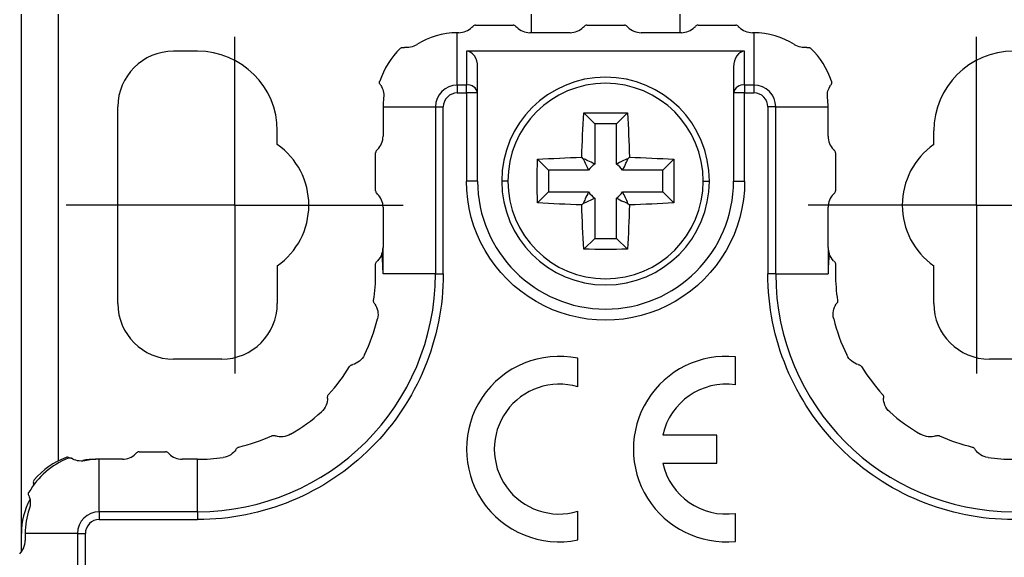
# Model space of a CAD drawing. Header units: millimetres. Extents: x 0 to 432, y 0 to 279.
# Tile 4 of 14: x 171 to 197, y 154 to 168. Entities that reach past the tile are written whole.
import ezdxf

# ---------------------------------------------------------------- set-up
doc = ezdxf.new("R2010")
doc.units = ezdxf.units.MM
doc.linetypes.add('CENTERX2', pattern=[20.32, 12.7, -2.54, 2.54, -2.54])
doc.layers.add('CENTER', color=40, linetype='CENTERX2')
doc.layers.add('DIMENSIONS', color=140, linetype='Continuous')
doc.styles.add('SLDTEXTSTYLE0', font='TXT', dxfattribs={"width": 0.75})
doc.dimstyles.new('SLDDIMSTYLE0', dxfattribs={"dimtxt": 3.5, "dimasz": 3.5, "dimexe": 0, "dimexo": 0.0625, "dimgap": 0.875, "dimtad": 0, "dimtih": 1, "dimtoh": 1, "dimdec": 1, "dimrnd": 1e-09, "dimzin": 4, "dimdsep": 46, "dimtxsty": 'SLDTEXTSTYLE0', "dimsah": 1, "dimcen": 0.09, "dimadec": 0, "dimazin": 1, "dimtfac": 1, "dimtdec": 1, "dimtofl": 0, "dimtmove": 0, "dimatfit": 3, "dimfxl": 0, "dimfrac": 2, "dimtolj": 1, "dimtzin": 12, "dimarcsym": 0})
doc.dimstyles.new('SLDDIMSTYLE1', dxfattribs={"dimtxt": 3.5, "dimasz": 3.5, "dimexe": 0, "dimexo": 0.0625, "dimgap": 0.875, "dimtad": 0, "dimtih": 1, "dimtoh": 1, "dimdec": 1, "dimrnd": 1e-09, "dimzin": 12, "dimdsep": 46, "dimtxsty": 'SLDTEXTSTYLE0', "dimsah": 1, "dimcen": 0.09, "dimadec": 0, "dimazin": 3, "dimtfac": 1, "dimtdec": 1, "dimtmove": 0, "dimatfit": 0, "dimfxl": 0, "dimfrac": 2, "dimtolj": 1, "dimtzin": 12, "dimarcsym": 0})

# ---------------------------------------------------------------- blocks, each defined once
blk = doc.blocks.new('_D')
at = {"layer": 'DIMENSIONS'}
for p, q in [((170.555, 169.196), (155.299, 169.196)), ((158.474, 169.196), (158.474, 142.49)), ((153.948, 136.169), (152.882, 136.169)), ((152.882, 136.169), (152.882, 130.613)), ((163, 136.169), (164.066, 136.169)), ((164.066, 136.169), (164.066, 130.613)), ((152.882, 130.613), (153.948, 130.613)), ((164.066, 130.613), (163, 130.613)), ((158.474, 103.196), (158.474, 129.902)), ((173.805, 103.196), (155.299, 103.196))]:
    blk.add_line(p, q, dxfattribs=at)
for points in [[(158.474, 169.196), (157.474, 165.696), (159.474, 165.696)], [(158.474, 103.196), (159.474, 106.696), (157.474, 106.696)]]:
    blk.add_solid(points, dxfattribs=at)
at = {"layer": 'DIMENSIONS', "char_height": 3.5, "attachment_point": 1, "style": 'SLDTEXTSTYLE0'}
for s, insert in [('66.0', (153.948, 141.392)), ('2.60', (153.948, 135.124))]:
    blk.add_mtext(s, dxfattribs=dict(at, insert=insert))
blk = doc.blocks.new('_D_1')
at = {"layer": 'DIMENSIONS'}
for p, q in [((158.474, 186.046), (158.474, 192.396)), ((178.115, 186.046), (155.299, 186.046)), ((153.948, 177.594), (152.882, 177.594)), ((152.882, 177.594), (152.882, 172.038)), ((163, 177.594), (164.066, 177.594)), ((164.066, 177.594), (164.066, 172.038)), ((152.882, 172.038), (153.948, 172.038)), ((164.066, 172.038), (163, 172.038)), ((170.555, 169.196), (155.299, 169.196)), ((158.474, 169.196), (158.474, 162.846))]:
    blk.add_line(p, q, dxfattribs=at)
for points in [[(158.474, 186.046), (159.474, 189.546), (157.474, 189.546)], [(158.474, 169.196), (157.474, 165.696), (159.474, 165.696)]]:
    blk.add_solid(points, dxfattribs=at)
at = {"layer": 'DIMENSIONS', "char_height": 3.5, "attachment_point": 1, "style": 'SLDTEXTSTYLE0'}
for s, insert in [('16.9', (153.948, 182.817)), ('0.66', (153.948, 176.549))]:
    blk.add_mtext(s, dxfattribs=dict(at, insert=insert))
blk = doc.blocks.new('SW_CENTERMARKSYMBOL_1')
at = {"layer": 'CENTER', "color": 0}
for p, q in [((0, 2.54), (0, 4.54)), ((0, 0), (0, 2.54)), ((-2.54, 0), (-4.54, 0)), ((0, 0), (-2.54, 0)), ((0, 0), (0, -2.54)), ((0, 0), (2.54, 0)), ((2.54, 0), (4.54, 0)), ((0, -2.54), (0, -4.54))]:
    blk.add_line(p, q, dxfattribs=at)
blk = doc.blocks.new('SW_CENTERMARKSYMBOL_2')
at = {"layer": 'CENTER', "color": 0}
for p, q in [((0, 2.54), (0, 4.54)), ((0, 0), (0, 2.54)), ((-2.54, 0), (-4.54, 0)), ((0, 0), (-2.54, 0)), ((0, 0), (0, -2.54)), ((0, 0), (2.54, 0)), ((2.54, 0), (4.54, 0)), ((0, -2.54), (0, -4.54))]:
    blk.add_line(p, q, dxfattribs=at)

msp = doc.modelspace()

# ---------------------------------------------------------------- linework, layer by layer
at = {"color": 7, "linetype": 'Continuous', "lineweight": 25}
for p, q in [((170.825, 154.196), (170.825, 168.196)), ((171.825, 156.155), (171.825, 168.196)), ((184.575, 167.696), (184.575, 168.196)), ((188.575, 168.196), (188.575, 167.696)), ((182.972, 167.842), (182.996, 167.866)), ((183.067, 167.896), (184.084, 167.896)), ((184.154, 167.866), (184.179, 167.842)), ((185.972, 167.842), (185.996, 167.866)), ((186.067, 167.896), (187.084, 167.896)), ((187.154, 167.866), (187.179, 167.842)), ((188.972, 167.842), (188.996, 167.866)), ((189.067, 167.896), (190.084, 167.896)), ((190.154, 167.866), (190.179, 167.842)), ((182.575, 166.283), (182.575, 167.696)), ((182.618, 167.696), (182.575, 167.696)), ((185.618, 167.696), (184.532, 167.696)), ((188.618, 167.696), (187.532, 167.696)), ((190.575, 167.696), (190.532, 167.696)), ((190.575, 167.696), (190.575, 166.283)), ((175.575, 167.196), (174.925, 167.196)), ((182.825, 167.196), (182.825, 166.283)), ((190.325, 167.196), (182.825, 167.196)), ((190.325, 166.283), (190.325, 167.196)), ((183.125, 166.071), (183.125, 166.771)), ((190.025, 166.771), (190.025, 166.071)), ((182.575, 166.283), (182.575, 166.071)), ((182.825, 166.283), (182.575, 166.283)), ((182.825, 166.071), (182.825, 166.283)), ((190.325, 166.283), (190.325, 166.071)), ((190.575, 166.283), (190.325, 166.283)), ((190.575, 166.283), (190.575, 166.071)), ((182.575, 166.071), (182.825, 166.071)), ((182.825, 166.071), (182.825, 163.696)), ((183.125, 166.071), (182.825, 166.071)), ((183.125, 163.696), (183.125, 166.071)), ((190.325, 166.071), (190.025, 166.071)), ((190.025, 166.071), (190.025, 163.696)), ((190.325, 163.696), (190.325, 166.071)), ((190.325, 166.071), (190.575, 166.071)), ((173.425, 160.396), (173.425, 165.696)), ((180.575, 165.696), (181.987, 165.696)), ((180.575, 165.696), (180.575, 164.903)), ((181.987, 165.696), (182.199, 165.696)), ((181.987, 165.696), (181.987, 161.196)), ((182.199, 161.196), (182.199, 165.696)), ((190.951, 165.696), (190.951, 161.196)), ((191.163, 165.696), (190.951, 165.696)), ((191.163, 161.196), (191.163, 165.696)), ((191.163, 165.696), (192.575, 165.696)), ((192.575, 164.903), (192.575, 165.696)), ((186.282, 165.239), (185.989, 165.532)), ((186.869, 165.239), (187.162, 165.532)), ((186.282, 165.239), (186.282, 164.153)), ((186.869, 165.239), (186.282, 165.239)), ((186.869, 164.153), (186.869, 165.239)), ((177.725, 164.682), (177.725, 165.046)), ((195.425, 164.682), (195.425, 165.046)), ((180.375, 163.437), (180.375, 164.454)), ((180.404, 164.525), (180.429, 164.549)), ((185.972, 164.299), (185.935, 164.336)), ((187.179, 164.299), (187.216, 164.336)), ((192.722, 164.549), (192.746, 164.525)), ((192.775, 164.454), (192.775, 163.437)), ((185.032, 163.989), (184.739, 164.282)), ((188.412, 164.282), (188.119, 163.989)), ((186.118, 163.989), (185.032, 163.989)), ((185.032, 163.989), (185.032, 163.402)), ((188.119, 163.989), (187.033, 163.989)), ((188.119, 163.402), (188.119, 163.989)), ((183.125, 163.696), (182.825, 163.696)), ((190.025, 163.696), (190.325, 163.696)), ((180.429, 163.342), (180.404, 163.366)), ((184.739, 163.109), (185.032, 163.402)), ((185.032, 163.402), (186.118, 163.402)), ((187.033, 163.402), (188.119, 163.402)), ((188.119, 163.402), (188.412, 163.109)), ((192.746, 163.366), (192.722, 163.342)), ((185.972, 163.092), (185.935, 163.055)), ((186.282, 163.238), (186.282, 162.152)), ((186.869, 162.152), (186.869, 163.238)), ((187.179, 163.092), (187.216, 163.055)), ((180.575, 162.989), (180.575, 161.903)), ((192.575, 161.903), (192.575, 162.989)), ((186.282, 162.152), (185.989, 161.859)), ((186.282, 162.152), (186.869, 162.152)), ((186.869, 162.152), (187.162, 161.859)), ((180.575, 161.196), (180.575, 161.903)), ((192.575, 161.903), (192.575, 161.196)), ((177.725, 161.409), (177.725, 160.396)), ((195.425, 160.396), (195.425, 161.409)), ((181.987, 161.196), (180.575, 161.196)), ((181.987, 161.196), (182.199, 161.196)), ((191.163, 161.196), (190.951, 161.196)), ((191.163, 161.196), (192.575, 161.196)), ((176.225, 158.896), (174.925, 158.896)), ((185.825, 158.148), (185.825, 158.92)), ((190.075, 158.203), (190.075, 158.958)), ((198.225, 158.896), (196.925, 158.896)), ((189.575, 156.846), (188.116, 156.846)), ((189.575, 156.096), (189.575, 156.846)), ((173.902, 156.342), (173.926, 156.366)), ((173.997, 156.396), (174.714, 156.396)), ((174.784, 156.366), (174.809, 156.342)), ((172.925, 156.196), (172.825, 156.196)), ((172.925, 154.783), (172.925, 156.196)), ((173.548, 156.196), (172.925, 156.196)), ((175.575, 156.196), (175.162, 156.196)), ((175.575, 154.783), (175.575, 156.196)), ((188.116, 156.096), (189.575, 156.096)), ((171.148, 155.563), (171.153, 155.534)), ((171.157, 155.505), (171.153, 155.534)), ((172.925, 154.783), (172.925, 154.571)), ((175.575, 154.783), (172.925, 154.783)), ((175.575, 154.783), (175.575, 154.571)), ((185.825, 154.021), (185.825, 154.794)), ((172.925, 154.571), (175.575, 154.571)), ((190.075, 153.983), (190.075, 154.739)), ((170.825, 153.703), (170.825, 154.196)), ((170.925, 154.196), (170.925, 154.003)), ((172.337, 154.196), (170.925, 154.196)), ((172.337, 154.196), (172.549, 154.196)), ((172.337, 154.196), (172.337, 116.892)), ((172.549, 116.892), (172.549, 154.196))]:
    msp.add_line(p, q, dxfattribs=at)
for centre, radius, start, end in [((182.618, 168.196), 0.5, 270, 315), ((183.067, 167.796), 0.1, 90, 135), ((184.084, 167.796), 0.1, 45, 90), ((184.532, 168.196), 0.5, 225, 270), ((185.618, 168.196), 0.5, 270, 315), ((186.067, 167.796), 0.1, 90, 135), ((187.084, 167.796), 0.1, 45, 90), ((187.532, 168.196), 0.5, 225, 270), ((188.618, 168.196), 0.5, 270, 315), ((189.067, 167.796), 0.1, 90, 135), ((190.084, 167.796), 0.1, 45, 90), ((190.532, 168.196), 0.5, 225, 270), ((182.575, 165.696), 2, 90, 123.032), ((190.575, 165.696), 2, 56.968, 90), ((182.575, 165.696), 2.2, 134.2579, 161.7421), ((190.575, 165.696), 2.2, 18.2579, 45.7421), ((174.925, 165.696), 1.5, 90, 180), ((175.575, 165.046), 2.15, 0, 90), ((197.575, 165.046), 2.15, 90, 180), ((186.575, 163.696), 2.8, 360, 180), ((182.575, 165.696), 0.588, 90, 180), ((182.863, 166.018), 0.268, 11.4221, 98.0489), ((186.575, 163.696), 2.635, 0, 180), ((190.288, 166.018), 0.268, 81.9511, 168.5779), ((190.575, 165.696), 0.588, 360, 90), ((182.575, 165.696), 2, 172.968, 180), ((190.575, 165.696), 2, 360, 7.032), ((180.075, 164.903), 0.5, 315, 360), ((193.075, 164.903), 0.5, 180, 225), ((176.575, 163.046), 2, 305.0996, 54.9004), ((196.575, 163.046), 2, 125.0996, 234.9004), ((180.475, 164.454), 0.1, 135, 180), ((192.675, 164.454), 0.1, 360, 45), ((186.575, 163.696), 0.543, 122.6846, 147.3154), ((186.575, 163.696), 0.543, 32.6846, 57.3154), ((186.575, 163.696), 3.45, 180, 0), ((186.575, 163.696), 2.8, 180, 360), ((186.575, 163.696), 2.635, 180, 0), ((180.475, 163.437), 0.1, 180, 225), ((180.075, 162.989), 0.5, 0, 45), ((186.575, 163.696), 0.543, 212.6846, 237.3154), ((186.575, 163.696), 0.543, 302.6846, 327.3154), ((193.075, 162.989), 0.5, 135, 180), ((192.675, 163.437), 0.1, 315, 0), ((180.075, 161.903), 0.5, 340.3458, 360), ((175.575, 161.196), 5, 0, 6.1878), ((193.075, 161.903), 0.5, 180, 199.6542), ((197.575, 161.196), 5, 173.8122, 180), ((175.575, 161.196), 6.412, 270, 0), ((175.575, 161.196), 4.8, 351.3974, 360), ((197.575, 161.196), 6.412, 180, 270), ((197.575, 161.196), 4.8, 180, 188.6026), ((174.925, 160.396), 1.5, 180, 270), ((176.225, 160.396), 1.5, 270, 360), ((196.925, 160.396), 1.5, 180, 270), ((175.575, 161.196), 5, 334.0798, 345.9202), ((197.575, 161.196), 5, 194.0798, 205.9202), ((185.325, 156.471), 2.5, 78.463, 281.537), ((189.825, 156.471), 2.5, 84.2608, 275.7392), ((175.575, 161.196), 4.8, 317.3974, 328.6026), ((197.575, 161.196), 4.8, 211.3974, 222.6026), ((185.325, 156.471), 1.75, 73.3985, 286.6015), ((189.825, 156.471), 1.75, 81.7868, 167.6264), ((175.575, 161.196), 5, 300.0798, 311.9202), ((197.575, 161.196), 5, 228.0798, 239.9202), ((175.575, 161.196), 4.8, 283.3974, 294.6026), ((197.575, 161.196), 4.8, 245.3974, 256.6026), ((173.997, 156.296), 0.1, 90, 135), ((174.714, 156.296), 0.1, 45, 90), ((172.925, 154.196), 2.2, 112.4165, 149.5835), ((172.825, 154.196), 2.2, 111.2579, 138.7421), ((172.064, 156.153), 0.1, 60, 111.2579), ((172.825, 154.196), 2, 90, 100.032), ((172.925, 154.196), 2, 90, 101.2157), ((173.548, 156.696), 0.5, 270, 315), ((175.162, 156.696), 0.5, 225, 270), ((175.575, 161.196), 5, 270, 277.9202), ((189.825, 156.471), 1.75, 192.3736, 278.2132), ((197.575, 161.196), 5, 262.0798, 270), ((171.246, 155.58), 0.1, 138.7421, 190), ((172.825, 154.196), 2, 152.6995, 180), ((172.925, 154.196), 2, 160.7843, 180), ((172.925, 154.196), 0.588, 90, 180), ((170.425, 154.003), 0.5, 315, 0)]:
    msp.add_arc(centre, radius, start, end, dxfattribs=at)
for centre, major_axis, start_param, end_param in [((182.825, 166.771), (0, -0.424), 1.570796, 3.141593), ((190.325, 166.771), (0, 0.424), 0, 1.570796)]:
    msp.add_ellipse(centre, major_axis=major_axis, ratio=0.707107, start_param=start_param, end_param=end_param, dxfattribs=at)
for points, knots in [([(181.04, 167.271), (181.046, 167.278), (181.054, 167.283), (181.061, 167.287), (181.069, 167.291), (181.077, 167.294), (181.085, 167.296), (181.093, 167.299), (181.102, 167.3), (181.11, 167.3), (181.114, 167.3), (181.118, 167.299), (181.122, 167.299)], [0, 0, 0, 0, 0.000026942, 0.000026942, 0.000026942, 0.00005368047, 0.00005368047, 0.00005368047, 0.000082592, 0.000082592, 0.000082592, 0.00009744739, 0.00009744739, 0.00009744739, 0.00009744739]), ([(181.485, 167.372), (181.431, 167.337), (181.372, 167.314), (181.257, 167.29), (181.202, 167.289), (181.151, 167.295)], [0, 0, 0, 0, 0.5, 0.5, 1, 1, 1, 1]), ([(191.999, 167.295), (191.948, 167.289), (191.893, 167.29), (191.779, 167.314), (191.72, 167.337), (191.665, 167.372)], [0, 0, 0, 0, 0.5, 0.5, 1, 1, 1, 1]), ([(192.029, 167.299), (192.032, 167.299), (192.037, 167.3), (192.041, 167.3), (192.05, 167.3), (192.06, 167.298), (192.07, 167.295), (192.078, 167.293), (192.086, 167.289), (192.094, 167.285), (192.1, 167.281), (192.105, 167.276), (192.111, 167.271)], [-0.00001488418, -0.00001488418, -0.00001488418, -0.00001488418, 0, 0, 0, 0.0000335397, 0.0000335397, 0.0000335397, 0.00006121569, 0.00006121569, 0.00006121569, 0.00008270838, 0.00008270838, 0.00008270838, 0.00008270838]), ([(180.497, 166.299), (180.491, 166.308), (180.487, 166.317), (180.484, 166.328), (180.482, 166.337), (180.481, 166.346), (180.481, 166.355), (180.481, 166.363), (180.482, 166.372), (180.484, 166.38), (180.485, 166.382), (180.485, 166.383), (180.486, 166.385)], [0, 0, 0, 0, 0.00003807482, 0.00003807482, 0.00003807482, 0.00006739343, 0.00006739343, 0.00006739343, 0.00009256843, 0.00009256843, 0.00009256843, 0.00009758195, 0.00009758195, 0.00009758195, 0.00009758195]), ([(180.513, 166.274), (180.541, 166.231), (180.564, 166.181), (180.593, 166.068), (180.598, 166.005), (180.59, 165.94)], [0, 0, 0, 0, 0.5, 0.5, 1, 1, 1, 1]), ([(192.56, 165.94), (192.552, 166.005), (192.557, 166.068), (192.586, 166.181), (192.609, 166.231), (192.637, 166.274)], [0, 0, 0, 0, 0.5, 0.5, 1, 1, 1, 1]), ([(192.664, 166.385), (192.667, 166.376), (192.669, 166.367), (192.669, 166.359), (192.67, 166.35), (192.669, 166.341), (192.667, 166.333), (192.665, 166.323), (192.661, 166.313), (192.656, 166.304), (192.655, 166.302), (192.654, 166.301), (192.653, 166.299)], [0, 0, 0, 0, 0.000026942, 0.000026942, 0.000026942, 0.00005368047, 0.00005368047, 0.00005368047, 0.00009081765, 0.00009081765, 0.00009081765, 0.00009762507, 0.00009762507, 0.00009762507, 0.00009762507]), ([(182.575, 166.071), (182.475, 166.071), (182.38, 166.032), (182.239, 165.891), (182.199, 165.795), (182.199, 165.696)], [0, 0, 0, 0, 0.5, 0.5, 1, 1, 1, 1]), ([(186.282, 164.153), (186.22, 164.187), (186.158, 164.217), (186.096, 164.245), (186.054, 164.264), (186.013, 164.282), (185.972, 164.299)], [0, 0, 0, 0, 0.00089994, 0.00089994, 0.00089994, 0.001498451, 0.001498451, 0.001498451, 0.001498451]), ([(187.033, 163.989), (187.066, 164.051), (187.097, 164.113), (187.125, 164.175), (187.144, 164.217), (187.162, 164.258), (187.179, 164.299)], [0, 0, 0, 0, 0.00089994, 0.00089994, 0.00089994, 0.001498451, 0.001498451, 0.001498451, 0.001498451]), ([(190.325, 163.696), (190.325, 162.356), (189.61, 161.118), (187.29, 159.778), (185.86, 159.778), (183.54, 161.118), (182.825, 162.356), (182.825, 163.696)], [0, 0, 0, 0, 0.333333, 0.333333, 0.666667, 0.666667, 1, 1, 1, 1]), ([(183.94, 163.696), (183.893, 163.696), (183.849, 163.696), (183.79, 163.696), (183.775, 163.696), (183.775, 163.696)], [0, 0, 0, 0, 0.5, 0.5, 1, 1, 1, 1]), ([(189.211, 163.696), (189.257, 163.696), (189.301, 163.696), (189.36, 163.696), (189.375, 163.696), (189.375, 163.696)], [0, 0, 0, 0, 0.5, 0.5, 1, 1, 1, 1]), ([(186.118, 163.402), (186.084, 163.34), (186.054, 163.278), (186.025, 163.216), (186.007, 163.175), (185.989, 163.133), (185.972, 163.092)], [0, 0, 0, 0, 0.00089994, 0.00089994, 0.00089994, 0.001498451, 0.001498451, 0.001498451, 0.001498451]), ([(186.869, 163.238), (186.931, 163.204), (186.993, 163.174), (187.055, 163.146), (187.096, 163.127), (187.137, 163.109), (187.179, 163.092)], [0, 0, 0, 0, 0.00089994, 0.00089994, 0.00089994, 0.001498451, 0.001498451, 0.001498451, 0.001498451]), ([(180.375, 161.454), (180.375, 161.463), (180.376, 161.472), (180.379, 161.481), (180.381, 161.489), (180.384, 161.497), (180.388, 161.504), (180.393, 161.512), (180.398, 161.519), (180.404, 161.525)], [0, 0, 0, 0, 0.00002739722, 0.00002739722, 0.00002739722, 0.00005451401, 0.00005451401, 0.00005451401, 0.00008606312, 0.00008606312, 0.00008606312, 0.00008606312]), ([(180.375, 161.196), (180.375, 161.239), (180.375, 161.325), (180.375, 161.411), (180.375, 161.454)], [0, 0, 0, 0, 0.499638, 1, 1, 1, 1]), ([(192.746, 161.525), (192.753, 161.518), (192.759, 161.51), (192.764, 161.5), (192.768, 161.492), (192.771, 161.484), (192.773, 161.475), (192.774, 161.468), (192.775, 161.461), (192.775, 161.454)], [0, 0, 0, 0, 0.00003672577, 0.00003672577, 0.00003672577, 0.00006490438, 0.00006490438, 0.00006490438, 0.00008617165, 0.00008617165, 0.00008617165, 0.00008617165]), ([(192.775, 161.454), (192.775, 161.411), (192.775, 161.325), (192.775, 161.239), (192.775, 161.196)], [0, 0, 0, 0, 0.500362, 1, 1, 1, 1]), ([(182.199, 161.196), (182.199, 159.439), (181.501, 157.754), (179.017, 155.269), (177.332, 154.571), (175.575, 154.571)], [0, 0, 0, 0, 0.5, 0.5, 1, 1, 1, 1]), ([(197.575, 154.571), (195.818, 154.571), (194.133, 155.269), (191.649, 157.754), (190.951, 159.439), (190.951, 161.196)], [0, 0, 0, 0, 0.5, 0.5, 1, 1, 1, 1]), ([(180.337, 160.407), (180.332, 160.415), (180.327, 160.424), (180.324, 160.433), (180.322, 160.441), (180.32, 160.45), (180.32, 160.458), (180.32, 160.465), (180.32, 160.471), (180.321, 160.478)], [0, 0, 0, 0, 0.00003266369, 0.00003266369, 0.00003266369, 0.0000594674, 0.0000594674, 0.0000594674, 0.00007880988, 0.00007880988, 0.00007880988, 0.00007880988]), ([(180.357, 160.377), (180.391, 160.325), (180.418, 160.264), (180.444, 160.128), (180.443, 160.052), (180.425, 159.979)], [0, 0, 0, 0, 0.5, 0.5, 1, 1, 1, 1]), ([(192.725, 159.979), (192.707, 160.052), (192.706, 160.128), (192.733, 160.264), (192.759, 160.325), (192.793, 160.377)], [0, 0, 0, 0, 0.5, 0.5, 1, 1, 1, 1]), ([(192.829, 160.478), (192.83, 160.469), (192.831, 160.46), (192.83, 160.451), (192.829, 160.443), (192.827, 160.435), (192.824, 160.427), (192.821, 160.42), (192.818, 160.413), (192.814, 160.407)], [0, 0, 0, 0, 0.00002649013, 0.00002649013, 0.00002649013, 0.00005275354, 0.00005275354, 0.00005275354, 0.00007865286, 0.00007865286, 0.00007865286, 0.00007865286]), ([(180.072, 159.01), (180.039, 158.942), (179.991, 158.884), (179.883, 158.796), (179.824, 158.767), (179.764, 158.749)], [0, 0, 0, 0, 0.5, 0.5, 1, 1, 1, 1]), ([(193.386, 158.749), (193.326, 158.767), (193.267, 158.796), (193.159, 158.884), (193.111, 158.942), (193.078, 159.01)], [0, 0, 0, 0, 0.5, 0.5, 1, 1, 1, 1]), ([(179.672, 158.695), (179.677, 158.702), (179.683, 158.709), (179.689, 158.715), (179.695, 158.721), (179.702, 158.726), (179.709, 158.73), (179.715, 158.734), (179.722, 158.737), (179.729, 158.739)], [0, 0, 0, 0, 0.00002649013, 0.00002649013, 0.00002649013, 0.00005275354, 0.00005275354, 0.00005275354, 0.00007865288, 0.00007865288, 0.00007865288, 0.00007865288]), ([(193.421, 158.739), (193.43, 158.736), (193.438, 158.732), (193.447, 158.727), (193.454, 158.722), (193.46, 158.717), (193.466, 158.71), (193.471, 158.706), (193.475, 158.7), (193.478, 158.695)], [0.00000000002, 0.00000000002, 0.00000000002, 0.00000000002, 0.00003266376, 0.00003266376, 0.00003266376, 0.00005946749, 0.00005946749, 0.00005946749, 0.00007881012, 0.00007881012, 0.00007881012, 0.00007881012]), ([(179.082, 157.843), (179.081, 157.781), (179.069, 157.716), (179.015, 157.588), (178.972, 157.526), (178.916, 157.475)], [0, 0, 0, 0, 0.5, 0.5, 1, 1, 1, 1]), ([(179.082, 157.88), (179.082, 157.889), (179.083, 157.898), (179.086, 157.908), (179.089, 157.916), (179.092, 157.924), (179.097, 157.931), (179.1, 157.936), (179.104, 157.942), (179.108, 157.946)], [0, 0, 0, 0, 0.00003266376, 0.00003266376, 0.00003266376, 0.00005946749, 0.00005946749, 0.00005946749, 0.00007881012, 0.00007881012, 0.00007881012, 0.00007881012]), ([(194.042, 157.946), (194.048, 157.94), (194.053, 157.933), (194.057, 157.925), (194.061, 157.917), (194.064, 157.91), (194.066, 157.902), (194.068, 157.894), (194.068, 157.887), (194.068, 157.88)], [0, 0, 0, 0, 0.00002649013, 0.00002649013, 0.00002649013, 0.00005275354, 0.00005275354, 0.00005275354, 0.00007865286, 0.00007865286, 0.00007865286, 0.00007865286]), ([(194.235, 157.475), (194.179, 157.526), (194.136, 157.588), (194.081, 157.716), (194.069, 157.781), (194.069, 157.843)], [0, 0, 0, 0, 0.5, 0.5, 1, 1, 1, 1]), ([(177.573, 156.831), (177.581, 156.835), (177.59, 156.837), (177.598, 156.839), (177.604, 156.84), (177.609, 156.84), (177.615, 156.84), (177.626, 156.84), (177.636, 156.839), (177.645, 156.836)], [0, 0, 0, 0, 0.00002560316, 0.00002560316, 0.00002560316, 0.00004389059, 0.00004389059, 0.00004389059, 0.00007877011, 0.00007877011, 0.00007877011, 0.00007877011]), ([(178.081, 156.869), (178.016, 156.831), (177.944, 156.81), (177.805, 156.797), (177.739, 156.806), (177.68, 156.825)], [0, 0, 0, 0, 0.5, 0.5, 1, 1, 1, 1]), ([(195.47, 156.825), (195.411, 156.806), (195.345, 156.797), (195.207, 156.81), (195.134, 156.831), (195.069, 156.869)], [0, 0, 0, 0, 0.5, 0.5, 1, 1, 1, 1]), ([(195.505, 156.836), (195.514, 156.839), (195.524, 156.84), (195.535, 156.84), (195.543, 156.84), (195.551, 156.839), (195.56, 156.837), (195.565, 156.836), (195.571, 156.834), (195.577, 156.831)], [-0.00003497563, -0.00003497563, -0.00003497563, -0.00003497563, 0, 0, 0, 0.00002567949, 0.00002567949, 0.00002567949, 0.00004396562, 0.00004396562, 0.00004396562, 0.00004396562]), ([(176.607, 156.455), (176.572, 156.404), (176.526, 156.357), (176.409, 156.281), (176.339, 156.254), (176.264, 156.243)], [0, 0, 0, 0, 0.5, 0.5, 1, 1, 1, 1]), ([(176.628, 156.486), (176.633, 156.493), (176.64, 156.5), (176.647, 156.506), (176.654, 156.512), (176.661, 156.516), (176.669, 156.52), (176.675, 156.523), (176.681, 156.525), (176.687, 156.526)], [0, 0, 0, 0, 0.00003266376, 0.00003266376, 0.00003266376, 0.00005946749, 0.00005946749, 0.00005946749, 0.00007881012, 0.00007881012, 0.00007881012, 0.00007881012]), ([(196.463, 156.526), (196.472, 156.524), (196.48, 156.521), (196.487, 156.517), (196.495, 156.513), (196.502, 156.508), (196.508, 156.503), (196.513, 156.497), (196.518, 156.492), (196.522, 156.486)], [0, 0, 0, 0, 0.00002649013, 0.00002649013, 0.00002649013, 0.00005275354, 0.00005275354, 0.00005275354, 0.00007865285, 0.00007865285, 0.00007865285, 0.00007865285]), ([(196.886, 156.243), (196.811, 156.254), (196.741, 156.281), (196.625, 156.357), (196.578, 156.404), (196.543, 156.455)], [0, 0, 0, 0, 0.5, 0.5, 1, 1, 1, 1]), ([(172.086, 156.229), (172.095, 156.233), (172.103, 156.235), (172.112, 156.236), (172.121, 156.237), (172.129, 156.237), (172.137, 156.236), (172.148, 156.235), (172.159, 156.231), (172.168, 156.227), (172.171, 156.226), (172.174, 156.224), (172.177, 156.222)], [0, 0, 0, 0, 0.000026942, 0.000026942, 0.000026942, 0.0000536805, 0.0000536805, 0.0000536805, 0.0000908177, 0.0000908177, 0.0000908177, 0.0001036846, 0.0001036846, 0.0001036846, 0.0001036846]), ([(172.536, 156.157), (172.468, 156.144), (172.399, 156.146), (172.277, 156.171), (172.223, 156.193), (172.177, 156.222)], [0, 0, 0, 0, 0.5, 0.5, 1, 1, 1, 1]), ([(171.023, 155.219), (171.018, 155.228), (171.015, 155.239), (171.014, 155.251), (171.014, 155.26), (171.014, 155.269), (171.016, 155.278), (171.018, 155.286), (171.02, 155.294), (171.024, 155.302), (171.025, 155.305), (171.027, 155.307), (171.028, 155.309)], [0, 0, 0, 0, 0.0000400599, 0.0000400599, 0.0000400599, 0.0000700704, 0.0000700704, 0.0000700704, 0.0000954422, 0.0000954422, 0.0000954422, 0.0001036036, 0.0001036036, 0.0001036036, 0.0001036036]), ([(171.023, 155.219), (171.044, 155.169), (171.059, 155.113), (171.067, 154.988), (171.06, 154.92), (171.037, 154.854)], [0, 0, 0, 0, 0.5, 0.5, 1, 1, 1, 1]), ([(172.925, 154.571), (172.825, 154.571), (172.73, 154.532), (172.589, 154.391), (172.549, 154.295), (172.549, 154.196)], [0, 0, 0, 0, 0.5, 0.5, 1, 1, 1, 1])]:
    msp.add_open_spline(points, degree=3, knots=knots, dxfattribs=at)
for points in [[(181.122, 167.299), (181.132, 167.298), (181.142, 167.296), (181.151, 167.295)], [(191.999, 167.295), (192.009, 167.296), (192.019, 167.298), (192.029, 167.299)], [(180.513, 166.274), (180.508, 166.282), (180.502, 166.291), (180.497, 166.299)], [(192.653, 166.299), (192.648, 166.291), (192.642, 166.282), (192.637, 166.274)], [(190.951, 165.696), (190.951, 165.903), (190.783, 166.071), (190.575, 166.071)], [(185.935, 164.336), (185.944, 164.744), (185.962, 165.143), (185.989, 165.532)], [(185.989, 165.532), (186.38, 165.54), (186.771, 165.54), (187.162, 165.532)], [(187.162, 165.532), (187.189, 165.143), (187.207, 164.744), (187.216, 164.336)], [(184.739, 164.282), (185.128, 164.309), (185.527, 164.327), (185.935, 164.336)], [(187.216, 164.336), (187.624, 164.327), (188.022, 164.309), (188.412, 164.282)], [(184.739, 163.109), (184.73, 163.499), (184.73, 163.892), (184.739, 164.282)], [(185.972, 164.299), (186.014, 164.196), (186.061, 164.092), (186.118, 163.989)], [(187.179, 164.299), (187.075, 164.256), (186.972, 164.209), (186.869, 164.153)], [(188.412, 164.282), (188.42, 163.892), (188.42, 163.499), (188.412, 163.109)], [(187.179, 163.092), (187.136, 163.196), (187.089, 163.299), (187.033, 163.402)], [(185.935, 163.055), (185.527, 163.064), (185.128, 163.082), (184.739, 163.109)], [(185.989, 161.859), (185.962, 162.249), (185.944, 162.647), (185.935, 163.055)], [(185.972, 163.092), (186.075, 163.135), (186.178, 163.182), (186.282, 163.238)], [(187.216, 163.055), (187.207, 162.647), (187.189, 162.249), (187.162, 161.859)], [(188.412, 163.109), (188.022, 163.082), (187.624, 163.064), (187.216, 163.055)], [(180.546, 161.735), (180.519, 161.659), (180.478, 161.598), (180.429, 161.549)], [(187.162, 161.859), (186.771, 161.851), (186.38, 161.851), (185.989, 161.859)], [(192.722, 161.549), (192.673, 161.598), (192.631, 161.659), (192.604, 161.735)], [(180.404, 161.525), (180.413, 161.533), (180.421, 161.541), (180.429, 161.549)], [(192.722, 161.549), (192.73, 161.541), (192.738, 161.533), (192.746, 161.525)], [(180.357, 160.377), (180.35, 160.387), (180.343, 160.397), (180.337, 160.407)], [(192.814, 160.407), (192.807, 160.397), (192.8, 160.387), (192.793, 160.377)], [(179.729, 158.739), (179.741, 158.742), (179.753, 158.746), (179.764, 158.749)], [(193.386, 158.749), (193.398, 158.746), (193.409, 158.742), (193.421, 158.739)], [(179.082, 157.843), (179.082, 157.855), (179.082, 157.867), (179.082, 157.88)], [(194.068, 157.88), (194.069, 157.867), (194.069, 157.855), (194.069, 157.843)], [(177.645, 156.836), (177.657, 156.832), (177.669, 156.828), (177.68, 156.825)], [(195.47, 156.825), (195.482, 156.828), (195.493, 156.832), (195.505, 156.836)], [(176.607, 156.455), (176.614, 156.465), (176.621, 156.476), (176.628, 156.486)], [(196.522, 156.486), (196.529, 156.476), (196.536, 156.465), (196.543, 156.455)]]:
    msp.add_open_spline(points, degree=3, dxfattribs=at)

# ---------------------------------------------------------------- block references
at = {"layer": 'CENTER'}
for name, p in [('SW_CENTERMARKSYMBOL_1', (176.575, 163.046)), ('SW_CENTERMARKSYMBOL_2', (196.575, 163.046))]:
    msp.add_blockref(name, p, dxfattribs=at)

# ---------------------------------------------------------------- dimensions: what is measured, and where the dimension line sits
at = {"layer": 'DIMENSIONS'}
for base, p1, p2, dimstyle, picture, middle in [((158.473969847, 186.045616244), (171.825144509, 169.195616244), (179.38514451, 186.045616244), 'SLDDIMSTYLE1', '_D_1', (158.473969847, 177.620616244)), ((158.474, 169.196), (175.075, 103.196), (171.825, 169.196), 'SLDDIMSTYLE0', '_D', (158.474, 136.196))]:
    dim = msp.add_linear_dim(base=base, p1=p1, p2=p2, angle=90, dimstyle=dimstyle, dxfattribs=at)
    dim.commit()
    dim.dimension.update_dxf_attribs({"geometry": picture, "text_midpoint": middle, "dimtype": 160})

doc.saveas('drawing.dxf')
